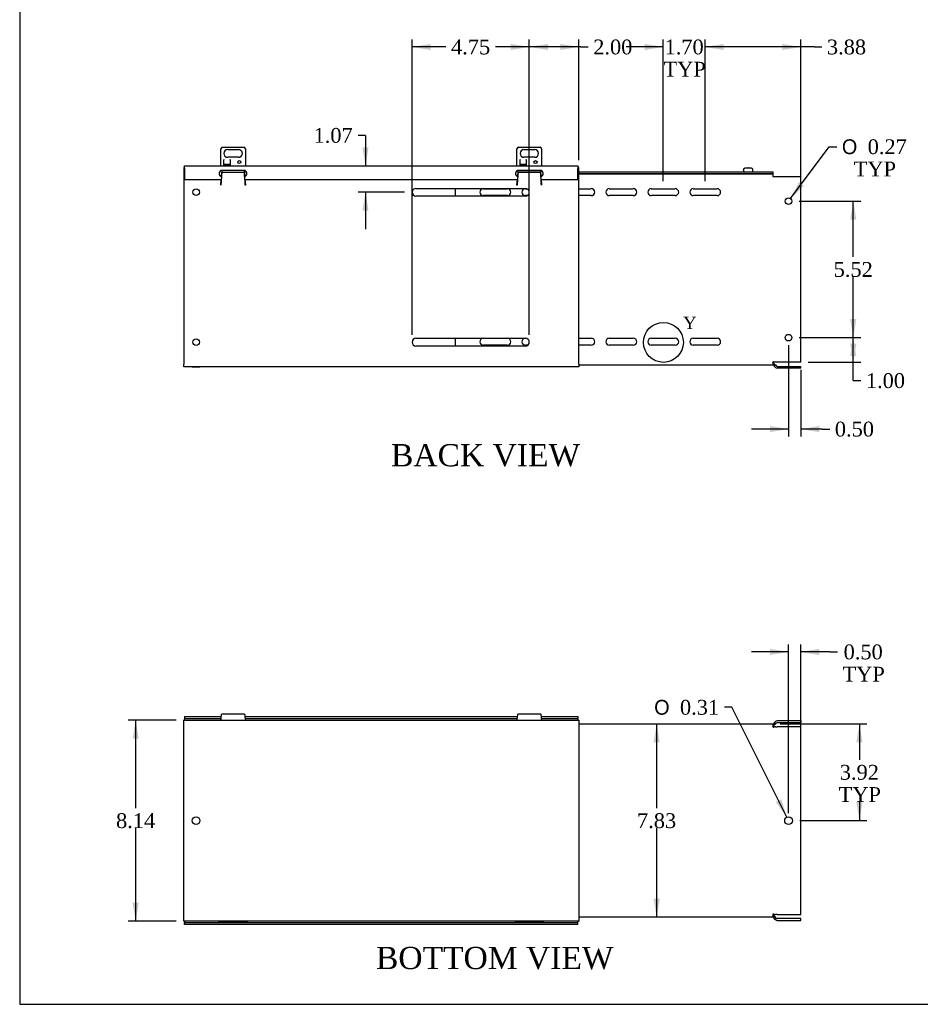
# Model space of a CAD drawing. Header units: inches. Extents: x 0 to 120, y -1 to 80.
# Tile 1 of 7: x 0 to 37, y 0 to 40. Entities that reach past the tile are written whole.
import ezdxf
from ezdxf.enums import TextEntityAlignment as Align
from ezdxf.lldxf.tags import DXFTag

# ---------------------------------------------------------------- set-up
doc = ezdxf.new("R2010")
doc.units = ezdxf.units.IN
doc.header["$MEASUREMENT"] = 0
for name, color, linetype in [('COM55240', 7, 'Continuous'), ('COM55544-4', 7, 'Continuous'), ('COM55545-4', 7, 'Continuous'), ('COM55546-4', 7, 'Continuous'), ('COM55609-4', 7, 'Continuous'), ('Default', 7, 'Continuous'), ('RVT19019', 7, 'Continuous'), ('SCS19491', 7, 'Continuous')]:
    doc.layers.add(name, color=color, linetype=linetype)
doc.styles.add('SEACAD_Solid_Edge_ANSI1_Symbols', font='txt')
doc.styles.add('SEACAD_Times_New_Roman', font='times.ttf')
tags = doc.linetypes.add('CENTER2', pattern=[1.125, 0.75, -0.125, 0.125, -0.125]).pattern_tags.tags
tags[10:11] = [DXFTag(74, 4), DXFTag(75, 0), DXFTag(340, '0'), DXFTag(46, 0.0), DXFTag(50, 0.0), DXFTag(44, 0.0), DXFTag(45, 0.0)]
tags[8:9] = [DXFTag(74, 4), DXFTag(75, 0), DXFTag(340, '0'), DXFTag(46, 0.0), DXFTag(50, 0.0), DXFTag(44, 0.0), DXFTag(45, 0.0)]
tags[6:7] = [DXFTag(74, 4), DXFTag(75, 0), DXFTag(340, '0'), DXFTag(46, 0.0), DXFTag(50, 0.0), DXFTag(44, 0.0), DXFTag(45, 0.0)]
tags[4:5] = [DXFTag(74, 4), DXFTag(75, 0), DXFTag(340, '0'), DXFTag(46, 0.0), DXFTag(50, 0.0), DXFTag(44, 0.0), DXFTag(45, 0.0)]
doc.dimstyles.new('HAMMOND_(STH_-_120x80)', dxfattribs={"dimtxt": 0.6, "dimasz": 0.75, "dimexe": 0.3, "dimexo": 0.3, "dimgap": 0.15, "dimtad": 0, "dimtih": 1, "dimtoh": 1, "dimzin": 0, "dimdsep": 46, "dimtxsty": 'SEACAD_Times_New_Roman', "dimblk1": '_SE_FILLED', "dimblk2": '_SE_FILLED', "dimsah": 1, "dimcen": 0.3, "dimadec": 0, "dimazin": 0, "dimtfac": 0.8, "dimtofl": 0, "dimtmove": 0, "dimatfit": 3, "dimfxl": 1, "dimtolj": 1, "dimtzin": 0, "dimarcsym": 0})

# ---------------------------------------------------------------- blocks, each defined once
blk = doc.blocks.new('SE2')
at = {"layer": 'COM55240', "color": 7, "linetype": 'Continuous'}
for p, q in [((8.588, 34.198), (8.588, 34.884)), ((8.65, 34.947), (9.525, 34.947)), ((8.869, 34.853), (9.307, 34.853)), ((9.588, 34.884), (9.588, 34.198)), ((20.588, 34.198), (20.588, 34.884)), ((20.65, 34.947), (21.525, 34.947)), ((20.869, 34.853), (21.307, 34.853)), ((21.588, 34.884), (21.588, 34.198)), ((8.713, 34.447), (8.713, 34.447)), ((8.713, 34.228), (8.713, 34.447)), ((8.713, 34.447), (8.713, 34.435)), ((8.713, 34.253), (8.713, 34.435)), ((9.307, 34.541), (8.869, 34.541)), ((8.963, 34.447), (8.963, 34.228)), ((8.963, 34.447), (8.963, 34.447)), ((8.963, 34.435), (8.963, 34.447)), ((8.963, 34.435), (8.963, 34.253)), ((20.713, 34.447), (20.713, 34.447)), ((20.713, 34.228), (20.713, 34.447)), ((20.713, 34.447), (20.713, 34.435)), ((20.713, 34.253), (20.713, 34.435)), ((21.307, 34.541), (20.869, 34.541)), ((20.963, 34.447), (20.963, 34.228)), ((20.963, 34.447), (20.963, 34.447)), ((20.963, 34.435), (20.963, 34.447)), ((20.963, 34.435), (20.963, 34.253)), ((8.713, 34.229), (8.713, 34.253)), ((8.963, 34.253), (8.713, 34.253)), ((8.963, 34.229), (8.713, 34.229)), ((8.963, 34.228), (8.713, 34.228)), ((8.963, 34.229), (8.963, 34.253)), ((20.713, 34.229), (20.713, 34.253)), ((20.963, 34.253), (20.713, 34.253)), ((20.963, 34.229), (20.713, 34.229)), ((20.963, 34.228), (20.713, 34.228)), ((20.963, 34.229), (20.963, 34.253))]:
    blk.add_line(p, q, dxfattribs=at)
for centre in [(9.338, 34.347), (21.338, 34.347)]:
    blk.add_circle(centre, 0.0625, dxfattribs=at)
for centre, radius, start, end in [((8.702, 34.833), 0.125, 114.2952, 155.7048), ((8.869, 34.697), 0.156, 90, 270), ((9.307, 34.697), 0.156, 270, 90), ((9.474, 34.833), 0.125, 24.2952, 65.7048), ((20.702, 34.833), 0.125, 114.2952, 155.7048), ((20.869, 34.697), 0.156, 90, 270), ((21.307, 34.697), 0.156, 270, 90), ((21.474, 34.833), 0.125, 24.2952, 65.7048), ((8.702, 33.592), 0.125, 213.8124, 216.2721), ((9.474, 33.592), 0.125, 323.7279, 326.1876)]:
    blk.add_arc(centre, radius, start, end, dxfattribs=at)
at = {"layer": 'COM55544-4', "color": 7, "linetype": 'Continuous'}
for p, q in [((7.088, 34.126), (7.088, 26.162)), ((7.119, 34.126), (7.088, 34.126)), ((8.619, 33.765), (8.641, 34.011)), ((8.647, 33.937), (9.529, 33.937)), ((9.535, 34.011), (9.557, 33.765)), ((20.619, 33.765), (20.641, 34.011)), ((20.647, 33.937), (21.529, 33.937)), ((21.535, 34.011), (21.557, 33.765)), ((23.088, 34.126), (23.057, 34.126)), ((23.088, 26.162), (23.088, 34.126)), ((8.588, 33.407), (8.608, 33.636)), ((8.599, 33.509), (8.602, 33.522)), ((8.599, 33.441), (8.599, 33.509)), ((8.602, 33.454), (8.602, 33.522)), ((9.548, 33.715), (9.548, 33.715)), ((9.568, 33.636), (9.588, 33.407)), ((9.574, 33.522), (9.577, 33.509)), ((9.574, 33.454), (9.574, 33.522)), ((9.577, 33.441), (9.577, 33.509)), ((20.588, 33.407), (20.608, 33.636)), ((20.599, 33.509), (20.602, 33.522)), ((20.599, 33.441), (20.599, 33.509)), ((20.602, 33.454), (20.602, 33.522)), ((21.548, 33.715), (21.548, 33.715)), ((21.568, 33.636), (21.588, 33.407)), ((21.574, 33.522), (21.577, 33.509)), ((21.574, 33.454), (21.574, 33.522)), ((21.577, 33.441), (21.577, 33.509)), ((8.593, 33.407), (8.588, 33.407)), ((8.599, 33.441), (8.602, 33.454)), ((9.574, 33.454), (9.577, 33.441)), ((9.588, 33.407), (9.583, 33.407)), ((16.494, 33.282), (20.932, 33.282)), ((20.593, 33.407), (20.588, 33.407)), ((20.599, 33.441), (20.602, 33.454)), ((21.574, 33.454), (21.577, 33.441)), ((21.588, 33.407), (21.583, 33.407)), ((20.932, 32.97), (16.494, 32.97)), ((16.494, 27.21), (20.932, 27.21)), ((20.932, 26.898), (16.494, 26.898)), ((7.088, 26.054), (7.088, 26.162)), ((23.088, 26.054), (7.088, 26.054)), ((7.432, 26.054), (7.744, 26.054)), ((23.088, 26.162), (23.088, 26.054))]:
    blk.add_line(p, q, dxfattribs=at)
for centre in [(7.588, 33.126), (7.588, 27.054)]:
    blk.add_circle(centre, 0.133, dxfattribs=at)
for centre, radius, start, end in [((10.525, 33.349), 1.933, 175.2394, 178.2526), ((7.651, 33.349), 1.933, 1.7474, 4.7606), ((22.525, 33.349), 1.933, 175.2394, 178.2526), ((19.651, 33.349), 1.933, 1.7474, 4.7606), ((8.799, 33.39), 0.207, 165.57, 175.0713), ((9.377, 33.39), 0.207, 4.9287, 14.43), ((16.494, 33.126), 0.156, 90, 270), ((20.799, 33.39), 0.207, 165.57, 175.0713), ((20.932, 33.126), 0.156, 270, 90), ((21.377, 33.39), 0.207, 4.9287, 14.43), ((16.494, 27.054), 0.156, 90, 270), ((20.932, 27.054), 0.156, 270, 90)]:
    blk.add_arc(centre, radius, start, end, dxfattribs=at)
for points, knots in [([(8.602, 33.454), (8.604, 33.463), (8.606, 33.474), (8.61, 33.503), (8.611, 33.52), (8.615, 33.559), (8.617, 33.58), (8.621, 33.625), (8.622, 33.649), (8.626, 33.698), (8.628, 33.723), (8.632, 33.772), (8.634, 33.797), (8.637, 33.843), (8.639, 33.864), (8.643, 33.904), (8.645, 33.922), (8.647, 33.937)], [0, 0, 0, 0, 0.125, 0.125, 0.25, 0.25, 0.375, 0.375, 0.5, 0.5, 0.625, 0.625, 0.75, 0.75, 0.875, 0.875, 1, 1, 1, 1]), ([(9.529, 33.937), (9.531, 33.922), (9.533, 33.904), (9.537, 33.864), (9.539, 33.843), (9.542, 33.797), (9.544, 33.772), (9.548, 33.723), (9.55, 33.698), (9.553, 33.649), (9.555, 33.625), (9.559, 33.58), (9.561, 33.559), (9.565, 33.52), (9.566, 33.503), (9.57, 33.474), (9.572, 33.463), (9.574, 33.454)], [0, 0, 0, 0, 0.125, 0.125, 0.25, 0.25, 0.375, 0.375, 0.5, 0.5, 0.625, 0.625, 0.75, 0.75, 0.875, 0.875, 1, 1, 1, 1]), ([(20.602, 33.454), (20.604, 33.463), (20.606, 33.474), (20.61, 33.503), (20.611, 33.52), (20.615, 33.559), (20.617, 33.58), (20.621, 33.625), (20.622, 33.649), (20.626, 33.698), (20.628, 33.723), (20.632, 33.772), (20.634, 33.797), (20.637, 33.843), (20.639, 33.864), (20.643, 33.904), (20.645, 33.922), (20.647, 33.937)], [0, 0, 0, 0, 0.125, 0.125, 0.25, 0.25, 0.375, 0.375, 0.5, 0.5, 0.625, 0.625, 0.75, 0.75, 0.875, 0.875, 1, 1, 1, 1]), ([(21.529, 33.937), (21.531, 33.922), (21.533, 33.904), (21.537, 33.864), (21.539, 33.843), (21.542, 33.797), (21.544, 33.772), (21.548, 33.723), (21.55, 33.698), (21.553, 33.649), (21.555, 33.625), (21.559, 33.58), (21.561, 33.559), (21.565, 33.52), (21.566, 33.503), (21.57, 33.474), (21.572, 33.463), (21.574, 33.454)], [0, 0, 0, 0, 0.125, 0.125, 0.25, 0.25, 0.375, 0.375, 0.5, 0.5, 0.625, 0.625, 0.75, 0.75, 0.875, 0.875, 1, 1, 1, 1]), ([(8.602, 33.522), (8.604, 33.528), (8.606, 33.537), (8.61, 33.558), (8.611, 33.571), (8.615, 33.599), (8.617, 33.615), (8.621, 33.649), (8.622, 33.666), (8.625, 33.695), (8.626, 33.705), (8.627, 33.716)], [0, 0, 0, 0, 0.125, 0.125, 0.25, 0.25, 0.375, 0.375, 0.5, 0.5, 0.5706574, 0.5706574, 0.5706574, 0.5706574]), ([(9.548, 33.716), (9.55, 33.705), (9.551, 33.695), (9.553, 33.666), (9.555, 33.649), (9.559, 33.615), (9.561, 33.599), (9.565, 33.571), (9.566, 33.558), (9.57, 33.537), (9.572, 33.528), (9.574, 33.522)], [0.4293426, 0.4293426, 0.4293426, 0.4293426, 0.5, 0.5, 0.625, 0.625, 0.75, 0.75, 0.875, 0.875, 1, 1, 1, 1]), ([(20.602, 33.522), (20.604, 33.528), (20.606, 33.537), (20.61, 33.558), (20.611, 33.571), (20.615, 33.599), (20.617, 33.615), (20.621, 33.649), (20.622, 33.666), (20.625, 33.695), (20.626, 33.705), (20.627, 33.716)], [0, 0, 0, 0, 0.125, 0.125, 0.25, 0.25, 0.375, 0.375, 0.5, 0.5, 0.5706574, 0.5706574, 0.5706574, 0.5706574]), ([(21.548, 33.716), (21.55, 33.705), (21.551, 33.695), (21.553, 33.666), (21.555, 33.649), (21.559, 33.615), (21.561, 33.599), (21.565, 33.571), (21.566, 33.558), (21.57, 33.537), (21.572, 33.528), (21.574, 33.522)], [0.4293426, 0.4293426, 0.4293426, 0.4293426, 0.5, 0.5, 0.625, 0.625, 0.75, 0.75, 0.875, 0.875, 1, 1, 1, 1])]:
    blk.add_open_spline(points, degree=3, knots=knots, dxfattribs=at)
at = {"layer": 'COM55545-4', "color": 7, "linetype": 'Continuous'}
for p, q in [((7.119, 34.198), (23.057, 34.198)), ((7.119, 34.09), (7.119, 34.198)), ((7.119, 34.09), (7.119, 33.636)), ((9.525, 34.011), (8.65, 34.011)), ((21.525, 34.011), (20.65, 34.011)), ((23.057, 34.198), (23.057, 34.09)), ((23.057, 33.636), (23.057, 34.09)), ((7.119, 33.636), (8.619, 33.636)), ((9.557, 33.636), (20.619, 33.636)), ((21.557, 33.636), (23.057, 33.636))]:
    blk.add_line(p, q, dxfattribs=at)
for centre, start, end in [((8.65, 33.886), 90, 260.9962), ((9.525, 33.886), 279.0525, 90), ((20.65, 33.886), 90, 260.9962), ((21.525, 33.886), 279.0525, 90)]:
    blk.add_arc(centre, 0.125, start, end, dxfattribs=at)
at = {"layer": 'COM55546-4', "color": 7, "linetype": 'Continuous'}
for p, q in [((20.628, 33.869), (20.64, 33.869)), ((21.536, 33.869), (21.548, 33.869)), ((23.088, 33.869), (30.948, 33.869)), ((30.948, 33.869), (30.948, 33.761)), ((30.948, 33.761), (30.974, 33.761)), ((30.974, 33.761), (31.056, 33.761)), ((31.056, 33.761), (31.133, 33.761)), ((31.133, 33.761), (32.088, 33.761)), ((32.088, 26.237), (32.088, 33.761)), ((18.088, 33.282), (18.088, 32.97)), ((19.228, 33.271), (20.197, 33.271)), ((20.928, 33.271), (20.99, 33.271)), ((23.088, 33.271), (23.597, 33.271)), ((24.328, 33.271), (25.297, 33.271)), ((26.028, 33.271), (26.997, 33.271)), ((27.728, 33.271), (28.697, 33.271)), ((20.197, 32.99), (19.228, 32.99)), ((21.009, 32.99), (20.928, 32.99)), ((23.597, 32.99), (23.088, 32.99)), ((25.297, 32.99), (24.328, 32.99)), ((26.997, 32.99), (26.028, 32.99)), ((28.697, 32.99), (27.728, 32.99)), ((18.088, 27.21), (18.088, 26.898)), ((19.228, 27.21), (20.197, 27.21)), ((20.928, 27.21), (20.947, 27.21)), ((23.088, 27.21), (23.597, 27.21)), ((24.328, 27.21), (25.297, 27.21)), ((26.028, 27.21), (26.997, 27.21)), ((27.728, 27.21), (28.697, 27.21)), ((20.197, 26.929), (19.228, 26.929)), ((21.025, 26.929), (20.928, 26.929)), ((23.597, 26.929), (23.088, 26.929)), ((25.297, 26.929), (24.328, 26.929)), ((26.997, 26.929), (26.028, 26.929)), ((28.697, 26.929), (27.728, 26.929)), ((30.948, 26.126), (23.088, 26.126)), ((30.948, 26.234), (30.948, 26.126)), ((31.012, 26.237), (30.974, 26.275)), ((30.974, 26.116), (31.024, 26.167)), ((30.974, 26.116), (31.011, 26.078)), ((31.011, 26.078), (31.062, 26.129)), ((31.056, 26.033), (31.011, 26.078)), ((31.056, 26.237), (31.012, 26.237)), ((31.024, 26.167), (31.062, 26.129)), ((31.133, 26.237), (31.056, 26.237)), ((31.062, 26.129), (31.107, 26.084)), ((32.088, 26.237), (31.133, 26.237)), ((31.133, 26.073), (32.088, 26.073)), ((32.088, 26.001), (31.133, 26.001)), ((32.088, 26.001), (32.088, 26.073))]:
    blk.add_line(p, q, dxfattribs=at)
for centre in [(31.588, 32.761), (31.588, 27.237)]:
    blk.add_circle(centre, 0.133, dxfattribs=at)
for centre, radius, start, end in [((19.228, 33.131), 0.141, 90, 270), ((20.197, 33.131), 0.141, 270, 90), ((20.928, 33.131), 0.141, 90, 270), ((23.597, 33.131), 0.141, 270, 90), ((24.328, 33.131), 0.141, 90, 270), ((25.297, 33.131), 0.141, 270, 90), ((26.028, 33.131), 0.141, 90, 270), ((26.997, 33.131), 0.141, 270, 90), ((27.728, 33.131), 0.141, 90, 270), ((28.697, 33.131), 0.141, 270, 90), ((19.228, 27.069), 0.141, 90, 270), ((20.197, 27.069), 0.141, 270, 90), ((20.928, 27.069), 0.141, 90, 270), ((23.597, 27.069), 0.141, 270, 90), ((24.328, 27.069), 0.141, 90, 270), ((25.297, 27.069), 0.141, 270, 90), ((26.028, 27.069), 0.141, 90, 270), ((26.997, 27.069), 0.141, 270, 90), ((27.728, 27.069), 0.141, 90, 270), ((28.697, 27.069), 0.141, 270, 90), ((30.69, 26.425), 0.321, 323.5042, 332.0246), ((30.691, 26.812), 0.632, 293.9452, 298.4176), ((30.948, 26.09), 0.108, 45, 90), ((30.948, 26.09), 0.036, 45, 90), ((31.133, 26.109), 0.108, 225, 270), ((31.133, 26.109), 0.036, 225, 270)]:
    blk.add_arc(centre, radius, start, end, dxfattribs=at)
at = {"layer": 'COM55609-4', "color": 7, "linetype": 'Continuous'}
for p, q in [((21.541, 33.941), (20.635, 33.941)), ((30.963, 33.941), (23.088, 33.941)), ((30.963, 33.869), (30.963, 33.941)), ((20.64, 33.869), (20.628, 33.869)), ((21.548, 33.869), (21.536, 33.869)), ((30.963, 33.869), (23.088, 33.869))]:
    blk.add_line(p, q, dxfattribs=at)
at = {"layer": 'SCS19491', "color": 7, "linetype": 'Continuous'}
for p, q in [((29.763, 34.026), (29.763, 33.966)), ((29.767, 34.041), (29.764, 34.041)), ((29.858, 34.116), (29.919, 34.116)), ((29.917, 34.116), (29.919, 34.116)), ((29.92, 34.111), (29.98, 34.112)), ((29.975, 34.116), (29.972, 34.116)), ((29.977, 34.116), (29.975, 34.116)), ((29.975, 34.116), (29.975, 34.112)), ((29.979, 34.116), (29.977, 34.116)), ((29.977, 34.112), (29.977, 34.116)), ((29.979, 34.116), (30.043, 34.116)), ((29.98, 34.112), (29.979, 34.116)), ((30.134, 34.041), (30.137, 34.041)), ((30.138, 33.966), (30.138, 34.026))]:
    blk.add_line(p, q, dxfattribs=at)
for centre, radius, start, end in [((29.853, 34.026), 0.09, 170.4059, 180), ((29.788, 33.966), 0.025, 180, 270), ((30.113, 33.966), 0.025, 270, 0), ((30.048, 34.026), 0.09, 0, 9.5941)]:
    blk.add_arc(centre, radius, start, end, dxfattribs=at)
for points in [[(29.767, 34.041), (29.768, 34.046), (29.769, 34.051), (29.773, 34.061), (29.775, 34.066), (29.78, 34.075), (29.783, 34.08), (29.79, 34.088), (29.794, 34.092), (29.802, 34.098), (29.807, 34.101), (29.816, 34.107), (29.821, 34.109), (29.831, 34.112), (29.837, 34.114), (29.847, 34.115), (29.852, 34.116), (29.858, 34.116)], [(30.043, 34.116), (30.049, 34.116), (30.054, 34.115), (30.065, 34.114), (30.07, 34.112), (30.08, 34.109), (30.085, 34.107), (30.094, 34.101), (30.098, 34.098), (30.107, 34.092), (30.111, 34.088), (30.118, 34.08), (30.121, 34.075), (30.126, 34.066), (30.128, 34.061), (30.132, 34.051), (30.133, 34.046), (30.134, 34.041)]]:
    blk.add_open_spline(points, degree=3, knots=[0, 0, 0, 0, 0.125, 0.125, 0.25, 0.25, 0.375, 0.375, 0.5, 0.5, 0.625, 0.625, 0.75, 0.75, 0.875, 0.875, 1, 1, 1, 1], dxfattribs=at)
blk.add_open_spline([(29.919, 34.116), (29.92, 34.116), (29.92, 34.114), (29.92, 34.111)], degree=3, dxfattribs=at)
blk = doc.blocks.new('SE5')
at = {"layer": 'COM55544-4', "color": 7, "linetype": 'Continuous'}
for p, q in [((9.548, 11.988), (8.627, 11.988)), ((21.548, 11.988), (20.627, 11.988)), ((7.088, 11.637), (7.088, 11.745)), ((7.088, 11.745), (23.088, 11.745)), ((7.088, 3.709), (7.088, 11.637)), ((8.599, 11.769), (8.602, 11.805)), ((9.574, 11.805), (9.577, 11.769)), ((20.599, 11.769), (20.602, 11.805)), ((21.574, 11.805), (21.577, 11.769)), ((23.088, 11.745), (23.088, 11.637)), ((23.088, 11.637), (23.088, 3.709)), ((7.088, 3.601), (7.088, 3.709)), ((23.088, 3.601), (7.088, 3.601)), ((23.088, 3.709), (23.088, 3.601))]:
    blk.add_line(p, q, dxfattribs=at)
blk.add_circle((7.588, 7.673), 0.156, dxfattribs=at)
for points, knots in [([(8.602, 11.805), (8.604, 11.828), (8.606, 11.85), (8.61, 11.891), (8.611, 11.909), (8.615, 11.94), (8.617, 11.953), (8.621, 11.974), (8.622, 11.981), (8.625, 11.986), (8.626, 11.988), (8.627, 11.988)], [0, 0, 0, 0, 0.125, 0.125, 0.25, 0.25, 0.375, 0.375, 0.5, 0.5, 0.5707803, 0.5707803, 0.5707803, 0.5707803]), ([(9.548, 11.988), (9.55, 11.988), (9.551, 11.986), (9.553, 11.981), (9.555, 11.974), (9.559, 11.953), (9.561, 11.94), (9.565, 11.909), (9.566, 11.891), (9.57, 11.85), (9.572, 11.828), (9.574, 11.805)], [0.4292197, 0.4292197, 0.4292197, 0.4292197, 0.5, 0.5, 0.625, 0.625, 0.75, 0.75, 0.875, 0.875, 1, 1, 1, 1]), ([(20.602, 11.805), (20.604, 11.828), (20.606, 11.85), (20.61, 11.891), (20.611, 11.909), (20.615, 11.94), (20.617, 11.953), (20.621, 11.974), (20.622, 11.981), (20.625, 11.986), (20.626, 11.988), (20.627, 11.988)], [0, 0, 0, 0, 0.125, 0.125, 0.25, 0.25, 0.375, 0.375, 0.5, 0.5, 0.5707803, 0.5707803, 0.5707803, 0.5707803]), ([(21.548, 11.988), (21.55, 11.988), (21.551, 11.986), (21.553, 11.981), (21.555, 11.974), (21.559, 11.953), (21.561, 11.94), (21.565, 11.909), (21.566, 11.891), (21.57, 11.85), (21.572, 11.828), (21.574, 11.805)], [0.4292197, 0.4292197, 0.4292197, 0.4292197, 0.5, 0.5, 0.625, 0.625, 0.75, 0.75, 0.875, 0.875, 1, 1, 1, 1]), ([(8.593, 11.745), (8.593, 11.745), (8.594, 11.746), (8.595, 11.748), (8.595, 11.75), (8.596, 11.754), (8.597, 11.756), (8.598, 11.762), (8.598, 11.765), (8.599, 11.769)], [0, 0, 0, 0, 0.25, 0.25, 0.5, 0.5, 0.75, 0.75, 1, 1, 1, 1]), ([(9.577, 11.769), (9.578, 11.765), (9.578, 11.762), (9.579, 11.756), (9.58, 11.754), (9.581, 11.75), (9.581, 11.748), (9.582, 11.746), (9.582, 11.745), (9.583, 11.745)], [0, 0, 0, 0, 0.25, 0.25, 0.5, 0.5, 0.75, 0.75, 1, 1, 1, 1]), ([(20.593, 11.745), (20.593, 11.745), (20.594, 11.746), (20.595, 11.748), (20.595, 11.75), (20.596, 11.754), (20.597, 11.756), (20.598, 11.762), (20.598, 11.765), (20.599, 11.769)], [0, 0, 0, 0, 0.25, 0.25, 0.5, 0.5, 0.75, 0.75, 1, 1, 1, 1]), ([(21.577, 11.769), (21.578, 11.765), (21.578, 11.762), (21.579, 11.756), (21.58, 11.754), (21.581, 11.75), (21.581, 11.748), (21.582, 11.746), (21.582, 11.745), (21.583, 11.745)], [0, 0, 0, 0, 0.25, 0.25, 0.5, 0.5, 0.75, 0.75, 1, 1, 1, 1])]:
    blk.add_open_spline(points, degree=3, knots=knots, dxfattribs=at)
at = {"layer": 'COM55545-4', "color": 7, "linetype": 'Continuous'}
for p, q in [((7.119, 11.885), (8.609, 11.885)), ((7.119, 11.885), (7.119, 11.813)), ((7.119, 11.813), (8.603, 11.813)), ((7.119, 11.813), (7.119, 11.777)), ((7.119, 11.745), (7.119, 11.777)), ((9.567, 11.885), (20.609, 11.885)), ((9.573, 11.813), (20.603, 11.813)), ((21.567, 11.885), (23.057, 11.885)), ((21.573, 11.813), (23.057, 11.813)), ((23.057, 11.885), (23.057, 11.813)), ((23.057, 11.777), (23.057, 11.813)), ((23.057, 11.777), (23.057, 11.745)), ((7.119, 3.569), (7.119, 3.601)), ((23.057, 3.601), (23.057, 3.569)), ((7.119, 3.569), (7.119, 3.533)), ((23.057, 3.533), (7.119, 3.533)), ((7.119, 3.461), (7.119, 3.533)), ((23.057, 3.461), (7.119, 3.461)), ((8.588, 3.563), (8.539, 3.569)), ((8.975, 3.563), (8.588, 3.563)), ((9.588, 3.563), (9.201, 3.563)), ((9.637, 3.569), (9.588, 3.563)), ((21.588, 3.559), (20.588, 3.559)), ((23.057, 3.533), (23.057, 3.569)), ((23.057, 3.461), (23.057, 3.533))]:
    blk.add_line(p, q, dxfattribs=at)
for centre, start, end in [((8.588, 3.684), 221.6057, 246.9261), ((9.588, 3.684), 293.0739, 318.3943), ((20.588, 3.684), 221.6057, 246.9261), ((21.588, 3.684), 293.0739, 318.3943), ((20.588, 3.684), 246.9261, 270), ((21.588, 3.684), 270, 293.0739)]:
    blk.add_arc(centre, 0.125, start, end, dxfattribs=at)
at = {"layer": 'COM55546-4', "color": 7, "linetype": 'Continuous'}
for p, q in [((23.088, 11.589), (30.948, 11.589)), ((30.948, 11.589), (30.948, 11.481)), ((31.012, 11.638), (30.974, 11.6)), ((30.974, 11.6), (31.024, 11.549)), ((31.056, 11.683), (31.012, 11.638)), ((31.012, 11.638), (31.062, 11.587)), ((31.062, 11.587), (31.024, 11.549)), ((31.062, 11.587), (31.107, 11.632)), ((32.088, 11.714), (31.133, 11.714)), ((31.133, 11.642), (32.088, 11.642)), ((32.088, 11.714), (32.088, 11.642)), ((30.974, 11.441), (31.011, 11.478)), ((31.056, 11.478), (31.011, 11.478)), ((31.056, 11.478), (31.133, 11.478)), ((32.088, 11.478), (31.133, 11.478)), ((32.088, 3.868), (32.088, 11.478)), ((30.948, 3.757), (23.088, 3.757)), ((30.948, 3.865), (30.948, 3.757)), ((31.011, 3.868), (30.974, 3.906)), ((30.974, 3.747), (31.024, 3.798)), ((30.974, 3.747), (31.012, 3.709)), ((31.011, 3.868), (31.056, 3.868)), ((31.012, 3.709), (31.062, 3.76)), ((31.012, 3.709), (31.056, 3.664)), ((31.024, 3.798), (31.062, 3.76)), ((31.133, 3.868), (31.056, 3.868)), ((31.107, 3.715), (31.062, 3.76)), ((31.133, 3.868), (32.088, 3.868)), ((32.088, 3.704), (31.133, 3.704)), ((31.133, 3.632), (32.088, 3.632)), ((32.088, 3.632), (32.088, 3.704))]:
    blk.add_line(p, q, dxfattribs=at)
blk.add_circle((31.588, 7.673), 0.156, dxfattribs=at)
for centre, radius, start, end in [((30.948, 11.625), 0.036, 270, 315), ((31.133, 11.606), 0.108, 90, 135), ((31.133, 11.606), 0.036, 90, 135), ((30.948, 11.625), 0.108, 270, 315), ((30.69, 11.29), 0.321, 27.9754, 36.4958), ((30.691, 10.903), 0.632, 61.5824, 66.0548), ((30.69, 4.056), 0.321, 323.5042, 332.0246), ((30.691, 4.443), 0.632, 293.9452, 298.4176), ((30.948, 3.721), 0.108, 45, 90), ((30.948, 3.721), 0.036, 45, 90), ((31.133, 3.74), 0.108, 225, 270), ((31.133, 3.74), 0.036, 225, 270)]:
    blk.add_arc(centre, radius, start, end, dxfattribs=at)
at = {"layer": 'COM55609-4', "color": 7, "linetype": 'Continuous'}
for p, q in [((30.963, 11.481), (30.948, 11.481)), ((30.963, 11.474), (30.963, 11.481)), ((30.948, 3.865), (30.963, 3.865)), ((30.963, 3.865), (30.963, 3.872))]:
    blk.add_line(p, q, dxfattribs=at)
at = {"layer": 'RVT19019', "color": 7, "linetype": 'Continuous'}
for p, q in [((9.193, 3.561), (8.983, 3.561)), ((21.193, 3.561), (20.983, 3.561))]:
    blk.add_line(p, q, dxfattribs=at)
for centre, start, end in [((8.983, 3.581), 90, 270), ((9.193, 3.581), 270, 90), ((20.983, 3.581), 90, 270), ((21.193, 3.581), 270, 90)]:
    blk.add_arc(centre, 0.02, start, end, dxfattribs=at)
blk = doc.blocks.new('DMBLK2041')
at = {"layer": 'Default', "linetype": 'Continuous', "transparency": 16777216}
for points in [[(30.838, 14.632), (30.838, 14.382), (31.588, 14.507)], [(32.838, 14.632), (32.088, 14.507), (32.838, 14.382)]]:
    blk.add_hatch(color=7, dxfattribs=at).paths.add_polyline_path(points)
at = {"layer": 'Default', "color": 7, "linetype": 'Continuous', "transparency": 16777216}
for p, q in [((31.588, 7.973), (31.588, 14.807)), ((32.088, 7.973), (32.088, 14.807)), ((31.588, 14.507), (30.088, 14.507)), ((33.267, 14.507), (32.088, 14.507)), ((33.267, 14.507), (33.567, 14.507))]:
    blk.add_line(p, q, dxfattribs=at)
at = {"layer": 'Default', "color": 7, "linetype": 'Continuous', "transparency": 16777216, "style": 'SEACAD_Times_New_Roman'}
for s, p in [('0.50', (33.82, 14.807)), ('TYP', (33.777, 13.907))]:
    blk.add_text(s, height=0.6, dxfattribs=at).set_placement(p, align=Align.TOP_LEFT)
blk = doc.blocks.new('_SE_FILLED')
at = {"color": 0}
blk.add_line((0, 0), (-1, 0), dxfattribs=at)
blk.add_solid([(0, 0), (-1, -0.1665), (-1, 0.1665), (0, 0)], dxfattribs=at)
blk = doc.blocks.new('DMBLK2042')
at = {"layer": 'Default', "linetype": 'Continuous', "transparency": 16777216}
for points in [[(34.585, 10.839), (34.46, 11.589), (34.335, 10.839)], [(34.585, 8.423), (34.335, 8.423), (34.46, 7.673)]]:
    blk.add_hatch(color=7, dxfattribs=at).paths.add_polyline_path(points)
at = {"layer": 'Default', "color": 7, "linetype": 'Continuous', "transparency": 16777216}
for p, q in [((31.248, 11.589), (34.76, 11.589)), ((34.46, 11.589), (34.46, 10.141)), ((34.46, 8.431), (34.46, 7.673)), ((32.044, 7.673), (34.76, 7.673))]:
    blk.add_line(p, q, dxfattribs=at)
at = {"layer": 'Default', "color": 7, "linetype": 'Continuous', "transparency": 16777216, "style": 'SEACAD_Times_New_Roman'}
for s, p in [('3.92', (33.664, 9.931)), ('TYP', (33.621, 9.031))]:
    blk.add_text(s, height=0.6, dxfattribs=at).set_placement(p, align=Align.TOP_LEFT)
blk = doc.blocks.new('DMBLK2043')
at = {"layer": 'Default', "linetype": 'Continuous', "transparency": 16777216}
blk.add_hatch(color=7, dxfattribs=at).paths.add_polyline_path([(31.071, 8.428), (31.518, 7.813), (31.294, 8.54)])
at = {"layer": 'Default', "color": 7, "linetype": 'Continuous', "transparency": 16777216}
for p, q in [((29.292, 12.264), (28.992, 12.264)), ((31.518, 7.813), (29.292, 12.264))]:
    blk.add_line(p, q, dxfattribs=at)
for s, style, p in [('O', 'SEACAD_Solid_Edge_ANSI1_Symbols', (26.146, 12.564)), ('0.31', 'SEACAD_Times_New_Roman', (27.19, 12.564))]:
    blk.add_text(s, height=0.6, dxfattribs=dict(at, style=style)).set_placement(p, align=Align.TOP_LEFT)
blk = doc.blocks.new('DMBLK2051')
at = {"layer": 'Default', "linetype": 'Continuous', "transparency": 16777216}
for points in [[(5.017, 10.995), (5.267, 10.995), (5.142, 11.745)], [(5.017, 4.351), (5.142, 3.601), (5.267, 4.351)]]:
    blk.add_hatch(color=7, dxfattribs=at).paths.add_polyline_path(points)
at = {"layer": 'Default', "color": 7, "linetype": 'Continuous', "transparency": 16777216}
for p, q in [((6.788, 11.745), (4.842, 11.745)), ((5.142, 8.183), (5.142, 11.745)), ((5.142, 3.601), (5.142, 7.373)), ((6.788, 3.601), (4.842, 3.601))]:
    blk.add_line(p, q, dxfattribs=at)
at = {"layer": 'Default', "color": 7, "linetype": 'Continuous', "transparency": 16777216, "style": 'SEACAD_Times_New_Roman'}
blk.add_text('8.14', height=0.6, dxfattribs=at).set_placement((4.346, 7.973), align=Align.TOP_LEFT)
blk = doc.blocks.new('DMBLK2052')
at = {"layer": 'Default', "linetype": 'Continuous', "transparency": 16777216}
for points in [[(26.122, 10.839), (26.372, 10.839), (26.247, 11.589)], [(26.122, 4.507), (26.247, 3.757), (26.372, 4.507)]]:
    blk.add_hatch(color=7, dxfattribs=at).paths.add_polyline_path(points)
at = {"layer": 'Default', "color": 7, "linetype": 'Continuous', "transparency": 16777216}
for p, q in [((26.247, 8.183), (26.247, 11.589)), ((26.247, 3.757), (26.247, 7.373))]:
    blk.add_line(p, q, dxfattribs=at)
at = {"layer": 'Default', "color": 7, "linetype": 'Continuous', "transparency": 16777216, "style": 'SEACAD_Times_New_Roman'}
blk.add_text('7.83', height=0.6, dxfattribs=at).set_placement((25.451, 7.973), align=Align.TOP_LEFT)
blk = doc.blocks.new('DMBLK2053')
at = {"layer": 'Default', "linetype": 'Continuous', "transparency": 16777216}
for points in [[(28.963, 39.136), (28.213, 39.011), (28.963, 38.886)], [(31.338, 39.136), (31.338, 38.886), (32.088, 39.011)]]:
    blk.add_hatch(color=7, dxfattribs=at).paths.add_polyline_path(points)
at = {"layer": 'Default', "color": 7, "linetype": 'Continuous', "transparency": 16777216}
for p, q in [((28.213, 33.571), (28.213, 39.311)), ((32.088, 30.299), (32.088, 39.311)), ((32.634, 39.011), (28.213, 39.011)), ((32.634, 39.011), (32.934, 39.011))]:
    blk.add_line(p, q, dxfattribs=at)
at = {"layer": 'Default', "color": 7, "linetype": 'Continuous', "transparency": 16777216, "style": 'SEACAD_Times_New_Roman'}
blk.add_text('3.88', height=0.6, dxfattribs=at).set_placement((33.144, 39.311), align=Align.TOP_LEFT)
blk = doc.blocks.new('DMBLK2054')
at = {"layer": 'Default', "linetype": 'Continuous', "transparency": 16777216}
for points in [[(25.763, 39.136), (25.763, 38.886), (26.513, 39.011)], [(28.963, 39.136), (28.213, 39.011), (28.963, 38.886)]]:
    blk.add_hatch(color=7, dxfattribs=at).paths.add_polyline_path(points)
at = {"layer": 'Default', "color": 7, "linetype": 'Continuous', "transparency": 16777216}
for p, q in [((26.513, 33.571), (26.513, 39.311)), ((28.213, 33.571), (28.213, 39.311)), ((26.513, 39.011), (25.013, 39.011)), ((29.713, 39.011), (28.213, 39.011))]:
    blk.add_line(p, q, dxfattribs=at)
at = {"layer": 'Default', "color": 7, "linetype": 'Continuous', "transparency": 16777216, "style": 'SEACAD_Times_New_Roman'}
for s, p in [('1.70', (26.567, 39.311)), ('TYP', (26.524, 38.411))]:
    blk.add_text(s, height=0.6, dxfattribs=at).set_placement(p, align=Align.TOP_LEFT)
blk = doc.blocks.new('DMBLK2060')
at = {"layer": 'Default', "linetype": 'Continuous', "transparency": 16777216}
for points in [[(21.838, 39.136), (21.088, 39.011), (21.838, 38.886)], [(22.338, 39.136), (22.338, 38.886), (23.088, 39.011)]]:
    blk.add_hatch(color=7, dxfattribs=at).paths.add_polyline_path(points)
at = {"layer": 'Default', "color": 7, "linetype": 'Continuous', "transparency": 16777216}
for p, q in [((21.088, 27.354), (21.088, 39.311)), ((23.088, 34.426), (23.088, 39.311)), ((23.167, 39.011), (21.088, 39.011)), ((23.167, 39.011), (23.467, 39.011))]:
    blk.add_line(p, q, dxfattribs=at)
at = {"layer": 'Default', "color": 7, "linetype": 'Continuous', "transparency": 16777216, "style": 'SEACAD_Times_New_Roman'}
blk.add_text('2.00', height=0.6, dxfattribs=at).set_placement((23.677, 39.311), align=Align.TOP_LEFT)
blk = doc.blocks.new('DMBLK2061')
at = {"layer": 'Default', "linetype": 'Continuous', "transparency": 16777216}
for points in [[(17.088, 39.136), (16.338, 39.011), (17.088, 38.886)], [(20.338, 39.136), (20.338, 38.886), (21.088, 39.011)]]:
    blk.add_hatch(color=7, dxfattribs=at).paths.add_polyline_path(points)
at = {"layer": 'Default', "color": 7, "linetype": 'Continuous', "transparency": 16777216}
for p, q in [((16.338, 27.354), (16.338, 39.311)), ((21.088, 27.354), (21.088, 39.311)), ((17.707, 39.011), (16.338, 39.011)), ((21.088, 39.011), (19.719, 39.011))]:
    blk.add_line(p, q, dxfattribs=at)
at = {"layer": 'Default', "color": 7, "linetype": 'Continuous', "transparency": 16777216, "style": 'SEACAD_Times_New_Roman'}
blk.add_text('4.75', height=0.6, dxfattribs=at).set_placement((17.917, 39.311), align=Align.TOP_LEFT)
blk = doc.blocks.new('SE12')
at = {"color": 7, "linetype": 'Continuous', "style": 'SEACAD_Times_New_Roman'}
blk.add_text('Y', height=0.5, dxfattribs=at).set_placement((27.319, 28.084), align=Align.TOP_LEFT)
blk = doc.blocks.new('SE11')
at = {"layer": 'Default', "color": 7, "linetype": 'CENTER2'}
blk.add_circle((26.52, 27.044), 0.808, dxfattribs=at)
at = {"layer": 'Default'}
blk.add_blockref('SE12', (0, 0), dxfattribs=at)
blk = doc.blocks.new('DMBLK2065')
at = {"layer": 'Default', "linetype": 'Continuous', "transparency": 16777216}
for points in [[(34.337, 26.487), (34.212, 27.237), (34.087, 26.487)], [(34.337, 26.987), (34.087, 26.987), (34.212, 26.237)]]:
    blk.add_hatch(color=7, dxfattribs=at).paths.add_polyline_path(points)
at = {"layer": 'Default', "color": 7, "linetype": 'Continuous', "transparency": 16777216}
for p, q in [((32.021, 27.237), (34.512, 27.237)), ((34.212, 25.496), (34.212, 27.237)), ((32.388, 26.237), (34.512, 26.237)), ((34.212, 25.496), (34.512, 25.496))]:
    blk.add_line(p, q, dxfattribs=at)
at = {"layer": 'Default', "color": 7, "linetype": 'Continuous', "transparency": 16777216, "style": 'SEACAD_Times_New_Roman'}
blk.add_text('1.00', height=0.6, dxfattribs=at).set_placement((34.722, 25.796), align=Align.TOP_LEFT)
blk = doc.blocks.new('DMBLK2066')
at = {"layer": 'Default', "linetype": 'Continuous', "transparency": 16777216}
for points in [[(34.337, 32.011), (34.212, 32.761), (34.087, 32.011)], [(34.337, 27.987), (34.087, 27.987), (34.212, 27.237)]]:
    blk.add_hatch(color=7, dxfattribs=at).paths.add_polyline_path(points)
at = {"layer": 'Default', "color": 7, "linetype": 'Continuous', "transparency": 16777216}
for p, q in [((32.021, 32.761), (34.512, 32.761)), ((34.212, 30.509), (34.212, 32.761)), ((34.212, 27.237), (34.212, 29.699)), ((32.021, 27.237), (34.512, 27.237))]:
    blk.add_line(p, q, dxfattribs=at)
at = {"layer": 'Default', "color": 7, "linetype": 'Continuous', "transparency": 16777216, "style": 'SEACAD_Times_New_Roman'}
blk.add_text('5.52', height=0.6, dxfattribs=at).set_placement((33.416, 30.299), align=Align.TOP_LEFT)
blk = doc.blocks.new('DMBLK2067')
at = {"layer": 'Default', "linetype": 'Continuous', "transparency": 16777216}
for points in [[(30.838, 23.408), (31.588, 23.533), (30.838, 23.658)], [(32.838, 23.408), (32.838, 23.658), (32.088, 23.533)]]:
    blk.add_hatch(color=7, dxfattribs=at).paths.add_polyline_path(points)
at = {"layer": 'Default', "color": 7, "linetype": 'Continuous', "transparency": 16777216}
for p, q in [((31.588, 26.937), (31.588, 23.233)), ((32.088, 25.937), (32.088, 23.233)), ((31.588, 23.533), (30.088, 23.533)), ((32.955, 23.533), (32.088, 23.533)), ((32.955, 23.533), (33.255, 23.533))]:
    blk.add_line(p, q, dxfattribs=at)
at = {"layer": 'Default', "color": 7, "linetype": 'Continuous', "transparency": 16777216, "style": 'SEACAD_Times_New_Roman'}
blk.add_text('0.50', height=0.6, dxfattribs=at).set_placement((33.465, 23.833), align=Align.TOP_LEFT)
blk = doc.blocks.new('DMBLK2068')
at = {"layer": 'Default', "linetype": 'Continuous', "transparency": 16777216}
for points in [[(14.326, 34.948), (14.451, 34.198), (14.576, 34.948)], [(14.326, 32.376), (14.576, 32.376), (14.451, 33.126)]]:
    blk.add_hatch(color=7, dxfattribs=at).paths.add_polyline_path(points)
at = {"layer": 'Default', "color": 7, "linetype": 'Continuous', "transparency": 16777216}
for p, q in [((14.451, 35.429), (14.151, 35.429)), ((14.451, 35.429), (14.451, 34.198)), ((16.038, 33.126), (14.151, 33.126)), ((14.451, 33.126), (14.451, 31.626))]:
    blk.add_line(p, q, dxfattribs=at)
at = {"layer": 'Default', "color": 7, "linetype": 'Continuous', "transparency": 16777216, "style": 'SEACAD_Times_New_Roman'}
blk.add_text('1.07', height=0.6, dxfattribs=at).set_placement((12.348, 35.729), align=Align.TOP_LEFT)
blk = doc.blocks.new('DMBLK2069')
at = {"layer": 'Default', "linetype": 'Continuous', "transparency": 16777216}
blk.add_hatch(color=7, dxfattribs=at).paths.add_polyline_path([(32.017, 33.543), (31.668, 32.867), (32.217, 33.393)])
at = {"layer": 'Default', "color": 7, "linetype": 'Continuous', "transparency": 16777216}
for p, q in [((31.668, 32.867), (33.24, 34.97)), ((33.24, 34.97), (33.54, 34.97))]:
    blk.add_line(p, q, dxfattribs=at)
for s, style, p in [('O', 'SEACAD_Solid_Edge_ANSI1_Symbols', (33.75, 35.27)), ('0.27', 'SEACAD_Times_New_Roman', (34.795, 35.27)), ('TYP', 'SEACAD_Times_New_Roman', (34.23, 34.37))]:
    blk.add_text(s, height=0.6, dxfattribs=dict(at, style=style)).set_placement(p, align=Align.TOP_LEFT)
blk = doc.blocks.new('BORDER')
at = {"layer": 'Default', "color": 7, "linetype": 'Continuous'}
for p, q in [((-41.86, 27.86), (-41.86, 0)), ((-41.86, 0), (0, 0))]:
    blk.add_line(p, q, dxfattribs=at)

msp = doc.modelspace()

# ---------------------------------------------------------------- block references
at = {"layer": 'Default', "color": 7, "xscale": 2.85, "yscale": 2.85, "zscale": 2.85}
msp.add_blockref('BORDER', (119.744, 0.233), dxfattribs=at)
at = {"layer": 'Default'}
for name in ['SE2', 'SE11', 'SE5']:
    msp.add_blockref(name, (0, 0), dxfattribs=at)

# ---------------------------------------------------------------- texts
at = {"layer": 'Default', "color": 7, "linetype": 'Continuous', "style": 'SEACAD_Times_New_Roman'}
for s, p in [('BACK VIEW', (15.484, 22.926)), ('BOTTOM VIEW', (14.875, 2.561))]:
    msp.add_text(s, height=0.9, dxfattribs=at).set_placement(p, align=Align.TOP_LEFT)

# ---------------------------------------------------------------- dimensions: what is measured, and where the dimension line sits
at = {"layer": 'Default', "color": 7, "linetype": 'Continuous'}
for base, p1, p2, text, picture, middle in [((16.338, 39.011), (21.088, 27.054), (16.338, 27.054), '\\A1;<>', 'DMBLK2061', (18.713, 39.011)), ((26.513, 39.011), (28.213, 33.271), (26.513, 33.271), '\\A1;<>\\PTYP', 'DMBLK2054', (27.363, 39.011))]:
    dim = msp.add_linear_dim(base=base, p1=p1, p2=p2, text=text, dimstyle='HAMMOND_(STH_-_120x80)', dxfattribs=at)
    dim.commit()
    dim.dimension.update_dxf_attribs({"geometry": picture, "text_midpoint": middle, "dimtype": 160})
for base, p1, p2, text, picture, middle in [((21.088, 39.011), (23.088, 26.162), (21.088, 27.054), '\\A1;<>', 'DMBLK2060', (23.467, 39.011)), ((28.212972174, 39.01112555), (32.087972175, 29.998673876), (28.212972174, 33.27124011), '\\A1;<>', 'DMBLK2053', (32.934367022, 39.01112555)), ((31.588, 23.533), (32.088, 26.237), (31.588, 27.237), '\\A1;<>', 'DMBLK2067', (33.255, 23.533)), ((31.588, 14.507), (32.088, 7.673), (31.588, 7.673), '\\A1;<>\\PTYP', 'DMBLK2041', (33.567, 14.507))]:
    dim = msp.add_linear_dim(base=base, p1=p1, p2=p2, text=text, dimstyle='HAMMOND_(STH_-_120x80)', override={"dimtmove": 1}, dxfattribs=at)
    dim.commit()
    dim.dimension.update_dxf_attribs({"geometry": picture, "text_midpoint": middle, "dimtype": 160})
for base, p1, p2, picture, middle in [((14.451, 33.126), (23.057, 34.198), (16.338, 33.126), 'DMBLK2068', (14.151, 35.429)), ((34.212, 27.237), (32.088, 26.237), (31.721, 27.237), 'DMBLK2065', (34.512, 25.496))]:
    dim = msp.add_linear_dim(base=base, p1=p1, p2=p2, angle=90, text='\\A1;<>', dimstyle='HAMMOND_(STH_-_120x80)', override={"dimtmove": 1}, dxfattribs=at)
    dim.commit()
    dim.dimension.update_dxf_attribs({"geometry": picture, "text_midpoint": middle, "dimtype": 160})
for p1, p2, text, picture, middle in [((31.508, 32.654), (31.668, 32.867), '\\A1;<>\\PTYP', 'DMBLK2069', (33.54, 34.97)), ((31.658, 7.533), (31.518, 7.813), '\\A1;<>', 'DMBLK2043', (28.992, 12.264))]:
    dim = msp.add_diameter_dim_2p(p1=p1, p2=p2, text=text, dimstyle='HAMMOND_(STH_-_120x80)', dxfattribs=at)
    dim.commit()
    dim.dimension.update_dxf_attribs({"geometry": picture, "text_midpoint": middle, "dimtype": 163})
for base, p1, p2, text, picture, middle, dimtype in [((34.212, 27.237), (31.721, 27.237), (31.721, 32.761), '\\A1;<>', 'DMBLK2066', (34.212, 29.999), 161), ((5.142, 3.601), (7.088, 3.601), (7.088, 11.745), '\\A1;<>', 'DMBLK2051', (5.142, 7.673), 161), ((26.247, 3.757), (30.948, 3.757), (30.948, 11.589), '\\A1;<>', 'DMBLK2052', (26.247, 7.673), 161), ((34.46, 7.673), (30.948, 11.589), (31.744, 7.673), '\\A1;<>\\PTYP', 'DMBLK2042', (34.46, 9.631), 160)]:
    dim = msp.add_linear_dim(base=base, p1=p1, p2=p2, angle=90, text=text, dimstyle='HAMMOND_(STH_-_120x80)', dxfattribs=at)
    dim.commit()
    dim.dimension.update_dxf_attribs({"geometry": picture, "text_midpoint": middle, "dimtype": dimtype})

doc.saveas('drawing.dxf')
